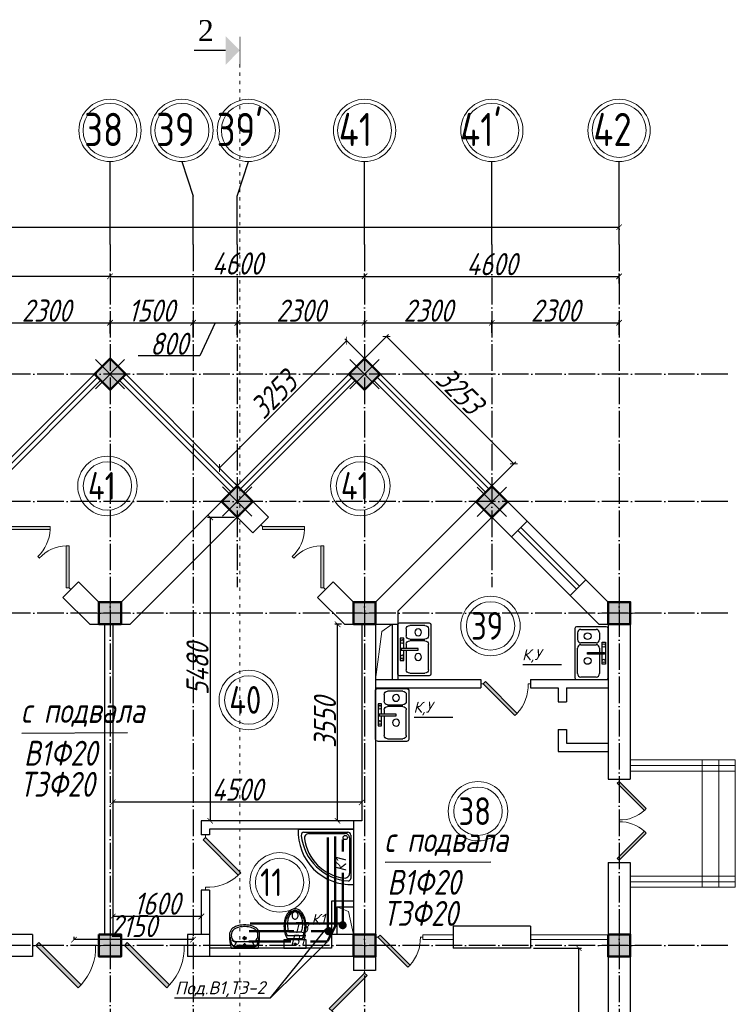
# Model space of a CAD drawing. Extents: x -4445 to 1909585, y 1860 to 289234.
# Tile 57 of 110: x 405214 to 418147, y 249141 to 266923. Entities that reach past the tile are written whole.
import ezdxf

# ---------------------------------------------------------------- set-up
doc = ezdxf.new("R2010")
doc.units = 0
doc.header["$LTSCALE"] = 0.5
doc.header["$MEASUREMENT"] = 0
doc.header["$PDMODE"] = 34
doc.header["$PDSIZE"] = 3
doc.linetypes.add('ACAD_ISO03W100', pattern=[30, 12, -18])
doc.linetypes.add('ACAD_ISO04W100', pattern=[30, 24, -3, 0, -3])
doc.layers.get('0').update_dxf_attribs({"linetype": 'CONTINUOUS', "lineweight": 18})
doc.layers.get('DEFPOINTS').update_dxf_attribs({"color": 2, "linetype": 'CONTINUOUS', "lineweight": 13})
for name, color, linetype in [('kolonn', 7, 'CONTINUOUS'), ('os', 3, 'CONTINUOUS'), ('su', 7, 'CONTINUOUS')]:
    doc.layers.add(name, color=color, linetype=linetype)
doc.layers.add('ВК', color=7, linetype='CONTINUOUS', lineweight=25)
doc.layers.add('К1', color=24, linetype='бытовая канализация', lineweight=70)
doc.styles.add('RomanS', font='times.ttf')
doc.styles.get("Standard").update_dxf_attribs({"font": 'spds.shx', "oblique": 15})
doc.styles.add('style1', font='isocpeui.ttf', dxfattribs={"height": 80})
doc.styles.add('Констр', font='isocpeui.ttf')
doc.linetypes.add('бытовая канализация', pattern='A,5,-0.5,["К1",Standard,S=0.7,R=0,X=0,Y=-0.35],-2', length=7.5)
doc.dimstyles.new('ISO-25', dxfattribs={"dimtxt": 400, "dimasz": 100, "dimexe": 50, "dimexo": 50, "dimgap": 20, "dimtad": 1, "dimdec": 0, "dimtxsty": 'Standard', "dimblk": 'ARCHTICK', "dimcen": 20, "dimclrd": 1, "dimclre": 1, "dimadec": 0, "dimazin": 0, "dimtfac": 1, "dimtdec": 0, "dimtmove": 0, "dimatfit": 3, "dimldrblk": 'ARCHTICK', "dimfxl": 1, "dimarcsym": 0})

# ---------------------------------------------------------------- blocks, each defined once
blk = doc.blocks.new('jfgjhsdf')
blk.add_hatch(color=1).paths.add_polyline_path([(-593, 731), (-637, 687), (0, 50), (44, 94)])
at = {"color": 1}
for p, q in [((0, 1000), (0, 950)), ((0, 50), (0, 0))]:
    blk.add_line(p, q, dxfattribs=at)
blk.add_lwpolyline([(0, 50), (-637, 687), (-593, 731), (44, 94), (0, 50)], dxfattribs=at)
blk.add_arc((-33, 130), 821, 87.662, 132.9147, dxfattribs=at)
blk = doc.blocks.new('_ArchTick')
at = {"color": 0, "linetype": 'ByBlock', "const_width": 0.15}
blk.add_lwpolyline([(-0.5, -0.5), (0.5, 0.5)], dxfattribs=at)
blk = doc.blocks.new('*D2453')
at = {"color": 1, "lineweight": -2, "transparency": 16777216}
for p, q in [((414497, 250155), (415370, 250155)), ((415320, 241405), (415320, 250155)), ((415247, 241405), (415370, 241405))]:
    blk.add_line(p, q, dxfattribs=at)
at = {"layer": 'DEFPOINTS', "color": 0, "transparency": 16777216}
for p in [(414447, 250155), (415320, 250155), (415197, 241405)]:
    blk.add_point(p, dxfattribs=at)
at = {"color": 1, "lineweight": -2, "transparency": 16777216, "xscale": 100, "yscale": 100, "zscale": 100}
for p, rotation in [((415320, 250155), 90), ((415320, 241405), 270)]:
    blk.add_blockref('_ArchTick', p, dxfattribs=dict(at, rotation=rotation))
at = {"color": 0, "transparency": 16777216, "insert": (415092, 245780), "char_height": 400, "attachment_point": 5, "rotation": 90}
blk.add_mtext('8750', dxfattribs=at)
blk = doc.blocks.new('*D2454')
at = {"color": 1, "lineweight": -2, "transparency": 16777216}
for p, q in [((411057, 260414), (411879, 261236)), ((411844, 261201), (414144, 258901)), ((413357, 258114), (414179, 258936))]:
    blk.add_line(p, q, dxfattribs=at)
at = {"layer": 'DEFPOINTS', "color": 0, "transparency": 16777216}
for p in [(411022, 260379), (414144, 258901), (413322, 258079)]:
    blk.add_point(p, dxfattribs=at)
at = {"color": 1, "lineweight": -2, "transparency": 16777216, "xscale": 100, "yscale": 100, "zscale": 100}
for p, rotation in [((411844, 261201), 135), ((414144, 258901), 315)]:
    blk.add_blockref('_ArchTick', p, dxfattribs=dict(at, rotation=rotation))
at = {"color": 0, "transparency": 16777216, "insert": (413166, 260223), "char_height": 400, "attachment_point": 5, "rotation": 315}
blk.add_mtext('3253', dxfattribs=at)
blk = doc.blocks.new('*D2455')
at = {"color": 1, "lineweight": -2, "transparency": 16777216}
for p, q in [((411125, 261127), (408825, 258827)), ((411695, 260557), (411090, 261162)), ((409395, 258257), (408790, 258862))]:
    blk.add_line(p, q, dxfattribs=at)
at = {"layer": 'DEFPOINTS', "color": 0, "transparency": 16777216}
for p in [(411730, 260522), (408825, 258827), (409430, 258222)]:
    blk.add_point(p, dxfattribs=at)
at = {"color": 1, "lineweight": -2, "transparency": 16777216, "xscale": 100, "yscale": 100, "zscale": 100}
for p, rotation in [((411125, 261127), 45), ((408825, 258827), 225)]:
    blk.add_blockref('_ArchTick', p, dxfattribs=dict(at, rotation=rotation))
at = {"color": 0, "transparency": 16777216, "insert": (409803, 260149), "char_height": 400, "attachment_point": 5, "rotation": 45}
blk.add_mtext('3253', dxfattribs=at)
blk = doc.blocks.new('*D2456')
at = {"color": 1, "lineweight": -2, "transparency": 16777216}
for p, q in [((406897, 252866), (406897, 252740)), ((411397, 252866), (411397, 252740)), ((411397, 252790), (406897, 252790))]:
    blk.add_line(p, q, dxfattribs=at)
at = {"layer": 'DEFPOINTS', "color": 0, "transparency": 16777216}
for p in [(406897, 252916), (411397, 252916), (406897, 252790)]:
    blk.add_point(p, dxfattribs=at)
at = {"color": 1, "lineweight": -2, "transparency": 16777216, "xscale": 100, "yscale": 100, "zscale": 100, "rotation": 180}
blk.add_blockref('_ArchTick', (406897, 252790), dxfattribs=at)
at = {"color": 1, "lineweight": -2, "transparency": 16777216, "xscale": 100, "yscale": 100, "zscale": 100}
blk.add_blockref('_ArchTick', (411397, 252790), dxfattribs=at)
at = {"color": 0, "transparency": 16777216, "insert": (409147, 253018), "char_height": 400, "attachment_point": 5}
blk.add_mtext('4500', dxfattribs=at)
blk = doc.blocks.new('*D2457')
at = {"color": 1, "lineweight": -2, "transparency": 16777216}
for p, q in [((411031, 256005), (410909, 256005)), ((410959, 252455), (410959, 256005)), ((410963, 252455), (411009, 252455))]:
    blk.add_line(p, q, dxfattribs=at)
at = {"layer": 'DEFPOINTS', "color": 0, "transparency": 16777216}
for p in [(410959, 256005), (411081, 256005), (410913, 252455)]:
    blk.add_point(p, dxfattribs=at)
at = {"color": 1, "lineweight": -2, "transparency": 16777216, "xscale": 100, "yscale": 100, "zscale": 100}
for p, rotation in [((410959, 256005), 90), ((410959, 252455), 270)]:
    blk.add_blockref('_ArchTick', p, dxfattribs=dict(at, rotation=rotation))
at = {"color": 0, "transparency": 16777216, "insert": (410731, 254230), "char_height": 400, "attachment_point": 5, "rotation": 90}
blk.add_mtext('3550', dxfattribs=at)
blk = doc.blocks.new('*D2458')
at = {"color": 1, "lineweight": -2, "transparency": 16777216}
for p, q in [((406897, 250755), (406897, 250677)), ((408497, 250727), (406897, 250727)), ((408497, 250755), (408497, 250677))]:
    blk.add_line(p, q, dxfattribs=at)
at = {"layer": 'DEFPOINTS', "color": 0, "transparency": 16777216}
for p in [(406897, 250805), (406897, 250727), (408497, 250805)]:
    blk.add_point(p, dxfattribs=at)
at = {"color": 1, "lineweight": -2, "transparency": 16777216, "xscale": 100, "yscale": 100, "zscale": 100, "rotation": 180}
blk.add_blockref('_ArchTick', (406897, 250727), dxfattribs=at)
at = {"color": 1, "lineweight": -2, "transparency": 16777216, "xscale": 100, "yscale": 100, "zscale": 100}
blk.add_blockref('_ArchTick', (408497, 250727), dxfattribs=at)
at = {"color": 0, "transparency": 16777216, "insert": (407697, 250959), "char_height": 400, "attachment_point": 5}
blk.add_mtext('1600', dxfattribs=at)
blk = doc.blocks.new('*D2459')
at = {"color": 1, "lineweight": -2, "transparency": 16777216}
for p, q in [((409097, 257935), (408607, 257935)), ((408657, 257935), (408657, 252455)), ((409097, 252455), (408607, 252455))]:
    blk.add_line(p, q, dxfattribs=at)
at = {"layer": 'DEFPOINTS', "color": 0, "transparency": 16777216}
for p in [(409147, 257935), (408657, 252455), (409147, 252455)]:
    blk.add_point(p, dxfattribs=at)
at = {"color": 1, "lineweight": -2, "transparency": 16777216, "xscale": 100, "yscale": 100, "zscale": 100}
for p, rotation in [((408657, 257935), 90), ((408657, 252455), 270)]:
    blk.add_blockref('_ArchTick', p, dxfattribs=dict(at, rotation=rotation))
at = {"color": 0, "transparency": 16777216, "insert": (408428, 255195), "char_height": 400, "attachment_point": 5, "rotation": 90}
blk.add_mtext('5480', dxfattribs=at)
blk = doc.blocks.new('ghsdd')
at = {"ltscale": 50}
h = blk.add_hatch(color=256, dxfattribs=at)
h.paths.add_polyline_path([(0, 200), (-200, 200), (-200, 0), (0, 0)])
h.paths.add_polyline_path([(200, 0), (200, 200), (0, 200), (0, 0)])
h.paths.add_polyline_path([(0, 0), (-200, 0), (-200, -200), (0, -200)])
h.paths.add_polyline_path([(0, 0), (0, -200), (200, -200), (200, 0)])
at = {"lineweight": 0}
for p, q in [((0, -374), (0, 374)), ((-374, 0), (374, 0))]:
    blk.add_line(p, q, dxfattribs=at)
at = {"lineweight": 50, "ltscale": 50}
blk.add_lwpolyline([(200, 200), (200, -200), (-200, -200), (-200, 200), (200, 200)], dxfattribs=at)
blk = doc.blocks.new('*D2581')
at = {"color": 1, "lineweight": -2, "transparency": 16777216}
for p, q in [((404547, 261254), (404547, 261499)), ((404547, 261449), (406847, 261449)), ((406847, 261254), (406847, 261499))]:
    blk.add_line(p, q, dxfattribs=at)
at = {"layer": 'DEFPOINTS', "color": 0, "transparency": 16777216}
for p in [(406847, 261449), (404547, 261204), (406847, 261204)]:
    blk.add_point(p, dxfattribs=at)
at = {"color": 1, "lineweight": -2, "transparency": 16777216, "xscale": 100, "yscale": 100, "zscale": 100, "rotation": 180}
blk.add_blockref('_ArchTick', (404547, 261449), dxfattribs=at)
at = {"color": 1, "lineweight": -2, "transparency": 16777216, "xscale": 100, "yscale": 100, "zscale": 100}
blk.add_blockref('_ArchTick', (406847, 261449), dxfattribs=at)
at = {"color": 0, "transparency": 16777216, "insert": (405697, 261669), "char_height": 400, "attachment_point": 5}
blk.add_mtext('2300', dxfattribs=at)
blk = doc.blocks.new('*D2582')
at = {"color": 1, "lineweight": -2, "transparency": 16777216}
for p, q in [((406847, 261254), (406847, 261499)), ((406847, 261449), (408347, 261449)), ((408347, 261184), (408347, 261499))]:
    blk.add_line(p, q, dxfattribs=at)
at = {"layer": 'DEFPOINTS', "color": 0, "transparency": 16777216}
for p in [(408347, 261449), (406847, 261204), (408347, 261134)]:
    blk.add_point(p, dxfattribs=at)
at = {"color": 1, "lineweight": -2, "transparency": 16777216, "xscale": 100, "yscale": 100, "zscale": 100, "rotation": 180}
blk.add_blockref('_ArchTick', (406847, 261449), dxfattribs=at)
at = {"color": 1, "lineweight": -2, "transparency": 16777216, "xscale": 100, "yscale": 100, "zscale": 100}
blk.add_blockref('_ArchTick', (408347, 261449), dxfattribs=at)
at = {"color": 0, "transparency": 16777216, "insert": (407597, 261669), "char_height": 400, "attachment_point": 5}
blk.add_mtext('1500', dxfattribs=at)
blk = doc.blocks.new('*D2583')
at = {"color": 1, "lineweight": -2, "transparency": 16777216}
for p, q in [((408347, 261184), (408347, 261499)), ((408347, 261449), (409147, 261449)), ((408747, 261449), (408471, 260850)), ((409147, 261234), (409147, 261499)), ((408471, 260850), (407355, 260850))]:
    blk.add_line(p, q, dxfattribs=at)
at = {"layer": 'DEFPOINTS', "color": 0, "transparency": 16777216}
for p in [(409147, 261449), (408347, 261134), (409147, 261184)]:
    blk.add_point(p, dxfattribs=at)
at = {"color": 1, "lineweight": -2, "transparency": 16777216, "xscale": 100, "yscale": 100, "zscale": 100, "rotation": 180}
blk.add_blockref('_ArchTick', (408347, 261449), dxfattribs=at)
at = {"color": 1, "lineweight": -2, "transparency": 16777216, "xscale": 100, "yscale": 100, "zscale": 100}
blk.add_blockref('_ArchTick', (409147, 261449), dxfattribs=at)
at = {"color": 0, "transparency": 16777216, "insert": (407913, 261070), "char_height": 400, "attachment_point": 5}
blk.add_mtext('800', dxfattribs=at)
blk = doc.blocks.new('*D2584')
at = {"color": 1, "lineweight": -2, "transparency": 16777216}
for p, q in [((409147, 261234), (409147, 261499)), ((409147, 261449), (411447, 261449)), ((411447, 261424), (411447, 261499))]:
    blk.add_line(p, q, dxfattribs=at)
at = {"layer": 'DEFPOINTS', "color": 0, "transparency": 16777216}
for p in [(411447, 261449), (411447, 261374), (409147, 261184)]:
    blk.add_point(p, dxfattribs=at)
at = {"color": 1, "lineweight": -2, "transparency": 16777216, "xscale": 100, "yscale": 100, "zscale": 100, "rotation": 180}
blk.add_blockref('_ArchTick', (409147, 261449), dxfattribs=at)
at = {"color": 1, "lineweight": -2, "transparency": 16777216, "xscale": 100, "yscale": 100, "zscale": 100}
blk.add_blockref('_ArchTick', (411447, 261449), dxfattribs=at)
at = {"color": 0, "transparency": 16777216, "insert": (410297, 261669), "char_height": 400, "attachment_point": 5}
blk.add_mtext('2300', dxfattribs=at)
blk = doc.blocks.new('*D2585')
at = {"color": 1, "lineweight": -2, "transparency": 16777216}
for p, q in [((411447, 261424), (411447, 261499)), ((411447, 261449), (413747, 261449)), ((413747, 261265), (413747, 261499))]:
    blk.add_line(p, q, dxfattribs=at)
at = {"layer": 'DEFPOINTS', "color": 0, "transparency": 16777216}
for p in [(413747, 261449), (411447, 261374), (413747, 261215)]:
    blk.add_point(p, dxfattribs=at)
at = {"color": 1, "lineweight": -2, "transparency": 16777216, "xscale": 100, "yscale": 100, "zscale": 100, "rotation": 180}
blk.add_blockref('_ArchTick', (411447, 261449), dxfattribs=at)
at = {"color": 1, "lineweight": -2, "transparency": 16777216, "xscale": 100, "yscale": 100, "zscale": 100}
blk.add_blockref('_ArchTick', (413747, 261449), dxfattribs=at)
at = {"color": 0, "transparency": 16777216, "insert": (412597, 261669), "char_height": 400, "attachment_point": 5}
blk.add_mtext('2300', dxfattribs=at)
blk = doc.blocks.new('*D2586')
at = {"color": 1, "lineweight": -2, "transparency": 16777216}
for p, q in [((413747, 261265), (413747, 261499)), ((413747, 261449), (416047, 261449)), ((416047, 261234), (416047, 261499))]:
    blk.add_line(p, q, dxfattribs=at)
at = {"layer": 'DEFPOINTS', "color": 0, "transparency": 16777216}
for p in [(416047, 261449), (413747, 261215), (416047, 261184)]:
    blk.add_point(p, dxfattribs=at)
at = {"color": 1, "lineweight": -2, "transparency": 16777216, "xscale": 100, "yscale": 100, "zscale": 100, "rotation": 180}
blk.add_blockref('_ArchTick', (413747, 261449), dxfattribs=at)
at = {"color": 1, "lineweight": -2, "transparency": 16777216, "xscale": 100, "yscale": 100, "zscale": 100}
blk.add_blockref('_ArchTick', (416047, 261449), dxfattribs=at)
at = {"color": 0, "transparency": 16777216, "insert": (414897, 261669), "char_height": 400, "attachment_point": 5}
blk.add_mtext('2300', dxfattribs=at)
blk = doc.blocks.new('*D2587')
at = {"color": 1, "lineweight": -2, "transparency": 16777216}
for p, q in [((406847, 262289), (406847, 262338)), ((406847, 262288), (411447, 262288)), ((411447, 262289), (411447, 262338))]:
    blk.add_line(p, q, dxfattribs=at)
at = {"layer": 'DEFPOINTS', "color": 0, "transparency": 16777216}
for p in [(411447, 262288), (406847, 262239), (411447, 262239)]:
    blk.add_point(p, dxfattribs=at)
at = {"color": 1, "lineweight": -2, "transparency": 16777216, "xscale": 100, "yscale": 100, "zscale": 100, "rotation": 180}
blk.add_blockref('_ArchTick', (406847, 262288), dxfattribs=at)
at = {"color": 1, "lineweight": -2, "transparency": 16777216, "xscale": 100, "yscale": 100, "zscale": 100}
blk.add_blockref('_ArchTick', (411447, 262288), dxfattribs=at)
at = {"color": 0, "transparency": 16777216, "insert": (409147, 262520), "char_height": 400, "attachment_point": 5}
blk.add_mtext('4600', dxfattribs=at)
blk = doc.blocks.new('*D2588')
at = {"color": 1, "lineweight": -2, "transparency": 16777216}
for p, q in [((411447, 262289), (411447, 262338)), ((411447, 262288), (416047, 262288)), ((416047, 262160), (416047, 262338))]:
    blk.add_line(p, q, dxfattribs=at)
at = {"layer": 'DEFPOINTS', "color": 0, "transparency": 16777216}
for p in [(416047, 262288), (411447, 262239), (416047, 262110)]:
    blk.add_point(p, dxfattribs=at)
at = {"color": 1, "lineweight": -2, "transparency": 16777216, "xscale": 100, "yscale": 100, "zscale": 100, "rotation": 180}
blk.add_blockref('_ArchTick', (411447, 262288), dxfattribs=at)
at = {"color": 1, "lineweight": -2, "transparency": 16777216, "xscale": 100, "yscale": 100, "zscale": 100}
blk.add_blockref('_ArchTick', (416047, 262288), dxfattribs=at)
at = {"color": 0, "transparency": 16777216, "insert": (413747, 262508), "char_height": 400, "attachment_point": 5}
blk.add_mtext('4600', dxfattribs=at)
blk = doc.blocks.new('*D2589')
at = {"color": 1, "lineweight": -2, "transparency": 16777216}
for p, q in [((402247, 262693), (402247, 262238)), ((406847, 262288), (402247, 262288)), ((406847, 262289), (406847, 262338))]:
    blk.add_line(p, q, dxfattribs=at)
at = {"layer": 'DEFPOINTS', "color": 0, "transparency": 16777216}
for p in [(402247, 262743), (402247, 262288), (406847, 262239)]:
    blk.add_point(p, dxfattribs=at)
at = {"color": 1, "lineweight": -2, "transparency": 16777216, "xscale": 100, "yscale": 100, "zscale": 100, "rotation": 180}
blk.add_blockref('_ArchTick', (402247, 262288), dxfattribs=at)
at = {"color": 1, "lineweight": -2, "transparency": 16777216, "xscale": 100, "yscale": 100, "zscale": 100}
blk.add_blockref('_ArchTick', (406847, 262288), dxfattribs=at)
at = {"color": 0, "transparency": 16777216, "insert": (404547, 262508), "char_height": 400, "attachment_point": 5}
blk.add_mtext('4600', dxfattribs=at)
blk = doc.blocks.new('*D2604')
at = {"color": 1, "lineweight": -2, "transparency": 16777216}
for p, q in [((328847, 263175), (416047, 263175)), ((328847, 263148), (328847, 263125)), ((416047, 263148), (416047, 263125))]:
    blk.add_line(p, q, dxfattribs=at)
at = {"layer": 'DEFPOINTS', "color": 0, "transparency": 16777216}
for p in [(328847, 263198), (416047, 263198), (416047, 263175)]:
    blk.add_point(p, dxfattribs=at)
at = {"color": 1, "lineweight": -2, "transparency": 16777216, "xscale": 100, "yscale": 100, "zscale": 100, "rotation": 180}
blk.add_blockref('_ArchTick', (328847, 263175), dxfattribs=at)
at = {"color": 1, "lineweight": -2, "transparency": 16777216, "xscale": 100, "yscale": 100, "zscale": 100}
blk.add_blockref('_ArchTick', (416047, 263175), dxfattribs=at)
at = {"color": 0, "transparency": 16777216, "insert": (372447, 263410), "char_height": 400, "attachment_point": 5}
blk.add_mtext('87200', dxfattribs=at)
blk = doc.blocks.new('*D2377')
at = {"color": 1, "lineweight": -2, "transparency": 16777216}
for p, q in [((406197, 250313), (406197, 250360)), ((408347, 250310), (406197, 250310)), ((408347, 250313), (408347, 250360))]:
    blk.add_line(p, q, dxfattribs=at)
at = {"layer": 'DEFPOINTS', "color": 0, "transparency": 16777216}
for p in [(406197, 250310), (406197, 250263), (408347, 250263)]:
    blk.add_point(p, dxfattribs=at)
at = {"color": 1, "lineweight": -2, "transparency": 16777216, "xscale": 100, "yscale": 100, "zscale": 100, "rotation": 180}
blk.add_blockref('_ArchTick', (406197, 250310), dxfattribs=at)
at = {"color": 1, "lineweight": -2, "transparency": 16777216, "xscale": 100, "yscale": 100, "zscale": 100}
blk.add_blockref('_ArchTick', (408347, 250310), dxfattribs=at)
at = {"color": 0, "transparency": 16777216, "insert": (407272, 250554), "char_height": 400, "attachment_point": 5}
blk.add_mtext('2150', dxfattribs=at)
blk = doc.blocks.new('Podd_igl_as100x100')
for p, q in [((-54, 897), (-54, 104)), ((0, 1000), (0, 0)), ((-80, 808), (-80, 153)), ((0, 0), (-1000, 0)), ((-106, 50), (-891, 50)), ((-158, 74), (-799, 73))]:
    blk.add_line(p, q)
blk.add_circle((-152, 149), 37.8)
for centre, radius, start, end in [((-42, 42), 959, 87.5145, 182.4855), ((-22, 34), 914, 95.7508, 176.1666), ((-109, 889), 55.4, 7.9715, 94.7418), ((-67, 71), 821, 97.4497, 172.9032), ((-160, 806), 80.2, 1.4931, 100.036), ((-891, 93), 43.1, 176.352, 270.7469), ((-799, 157), 84.3, 169.7158, 269.999), ((-155, 149), 75.6, 267.8648, 3.2153), ((-107, 102), 52.6, 270.31, 1.996)]:
    blk.add_arc(centre, radius, start, end)
blk = doc.blocks.new('UM_8')
for p, q in [((244, 0), (-244, 0)), ((-182, -45), (-146, -110)), ((175, -30), (-175, -30)), ((142, -120), (-132, -120)), ((27, -61), (-27, -61)), ((0, -88), (0, -34)), ((0, -145), (0, -215)), ((182, -45), (146, -110)), ((35, -180), (-35, -180))]:
    blk.add_line(p, q)
for centre, radius in [((0, -180), 27), ((0, -61), 17), ((0, -180), 17)]:
    blk.add_circle(centre, radius)
for centre, radius, start, end in [((-244, 0), 0.5, 90, 167.3206), ((244, 0), 0.5, 12.6794, 90), ((894, -257), 1167, 167.3206, 178.6525), ((68, -206), 330, 154.5977, 180.3349), ((-104, -233), 138, 141.0504, 245.2718), ((-175, -90), 60, 90, 154.5977), ((-104, -233), 148, 141.0504, 147.7493), ((-139, -232), 123, 98.7111, 129.9424), ((-139, -232), 113, 86.1548, 129.9424), ((139, -232), 113, 50.0576, 93.8452), ((139, -232), 123, 50.0576, 81.2889), ((104, -233), 138, 294.7282, 38.9496), ((175, -90), 60, 25.4023, 90), ((104, -233), 148, 32.2507, 38.9496), ((-68, -206), 330, 359.6651, 25.4023), ((-894, -257), 1167, 1.3475, 12.6794), ((-104, -234), 169, 178.312, 234.1043), ((-273, -229), 0.5, 358.312, 358.6525), ((27, -71), 317, 272.4632, 300.3552), ((104, -234), 169, 305.8957, 1.688), ((273, -229), 0.5, 181.3475, 181.688), ((-27, -71), 347, 239.6448, 267.5368), ((-27, -71), 317, 244.8898, 267.5368), ((0, 80), 500, 265.1692, 274.8308), ((0, 80), 470, 265.1692, 274.8308), ((27, -71), 347, 272.4632, 300.3552)]:
    blk.add_arc(centre, radius, start, end)
blk = doc.blocks.new('Mojka_1')
for p, q in [((-600, 446), (-600, -446)), ((-31, 477), (-569, 477)), ((-554, 369), (-554, 246)), ((-492, 431), (-215, 431)), ((-154, 369), (-154, 246)), ((0, -446), (0, 446)), ((-215, 185), (-492, 185)), ((-108, 15), (-108, 200)), ((-108, 200), (-46, 200)), ((-46, 200), (-46, -200)), ((-554, -369), (-554, 92)), ((-492, 154), (-215, 154)), ((-369, -15), (-369, 15)), ((-369, 15), (-62, 15)), ((-154, 92), (-154, 15)), ((-62, 15), (-62, -15)), ((-62, -15), (-369, -15)), ((-154, -15), (-154, -369)), ((-108, -200), (-108, -15)), ((-46, -200), (-108, -200)), ((-569, -477), (-31, -477)), ((-215, -431), (-492, -431))]:
    blk.add_line(p, q)
for centre, radius in [((-369, 308), 61.6), ((-77, 139), 30.8), ((-369, -139), 61.6), ((-77, -139), 30.8)]:
    blk.add_circle(centre, radius)
for centre, radius, start, end in [((-569, 446), 30.8, 90, 180), ((-492, 369), 61.6, 90, 180), ((-215, 369), 61.6, 0, 90), ((-31, 446), 30.8, 0, 90), ((-492, 246), 61.6, 180, 270), ((-215, 246), 61.6, 270.0001, 0), ((-492, 92), 61.6, 90, 180), ((-215, 92), 61.6, 0, 90), ((-569, -446), 30.8, 180, 270), ((-492, -369), 61.6, 180, 270), ((-215, -369), 61.6, 270.0001, 0), ((-31, -446), 30.8, 270.0001, 0)]:
    blk.add_arc(centre, radius, start, end)
blk = doc.blocks.new('UniTAZZ_3')
for p, q in [((-152, 200), (-152, -200)), ((0, 200), (-152, 200)), ((0, -200), (0, 200)), ((-293, -112), (-293, 112)), ((-230, -144), (-230, 144)), ((-178, -144), (-178, 144)), ((-152, -200), (0, -200))]:
    blk.add_line(p, q)
blk.add_circle((-76, 0), 17)
for centre, radius, start, end in [((-435, -148), 343, 104.7867, 122.5078), ((-397, -291), 491, 90, 104.7867), ((-399, -261), 441, 90, 104.7867), ((-399, -261), 441, 75.2133, 90), ((-397, -291), 491, 75.2133, 90), ((-359, -148), 343, 58.1489, 75.2133), ((-581, 0), 131, 146.9765, 180), ((-581, 0), 131, 180, 213.0235), ((-493, -57), 235, 122.5078, 146.9765), ((-564, 0), 117, 146.9765, 180), ((-575, 0), 87.7, 145.7058, 180), ((-575, 0), 87.7, 180, 214.2942), ((-485, -51), 211, 122.5078, 146.9765), ((-610, 0), 46, 153.6325, 180), ((-610, 0), 46, 180, 206.3675), ((-600, -5), 56.5, 129.8827, 153.6325), ((-507, -46), 170, 121.2723, 145.7058), ((-594, -12), 66, 109.092, 129.8827), ((-590, -23), 78.1, 90, 109.092), ((-433, -133), 308, 104.7867, 122.5078), ((-462, -121), 257, 104.1209, 121.2723), ((-590, -23), 78.1, 70.908, 90), ((-586, -12), 66, 50.1173, 70.908), ((-580, -5), 56.5, 26.3675, 50.1173), ((-571, 0), 46, 0, 26.3675), ((-571, 0), 46, 333.6325, 0), ((-432, -238), 378, 90, 104.1209), ((-432, -238), 378, 75.8791, 90), ((-403, -121), 257, 64.7964, 75.8791), ((-365, -133), 308, 63.9053, 75.2133), ((-493, 57), 235, 213.0235, 237.4922), ((-564, 0), 117, 180, 213.0235), ((-485, 51), 211, 213.0235, 237.4922), ((-600, 5), 56.5, 206.3675, 230.1173), ((-507, 47), 170, 214.2942, 238.7277), ((-594, 12), 66, 230.1173, 250.908), ((-435, 148), 343, 237.4922, 255.2133), ((-590, 24), 78.1, 250.908, 270), ((-433, 132), 308, 237.4922, 255.2133), ((-462, 121), 257, 238.7277, 255.8791), ((-590, 24), 78.1, 270, 289.092), ((-586, 12), 66, 289.092, 309.8827), ((-580, 5), 56.5, 309.8827, 333.6325), ((-432, 238), 378, 255.8791, 270), ((-399, 261), 441, 255.2133, 270), ((-432, 238), 378, 270, 284.1209), ((-399, 261), 441, 270, 284.7867), ((-403, 121), 257, 284.1209, 295.2036), ((-365, 132), 308, 284.7867, 296.0947), ((-359, 148), 343, 284.7867, 301.8511), ((-397, 291), 491, 255.2133, 270), ((-397, 291), 491, 270, 284.7867)]:
    blk.add_arc(centre, radius, start, end)

msp = doc.modelspace()

# ---------------------------------------------------------------- hatches: boundary and pattern name
msp.add_hatch(color=256).paths.add_polyline_path([(408938.211, 266111.968), (409195.599, 266369.355), (408938.211, 266626.742)])

# ---------------------------------------------------------------- linework, layer by layer
at = {"color": 1, "linetype": 'ACAD_ISO03W100', "ltscale": 10}
msp.add_line((409195.599, 266119.355), (409195.599, 238133.921), dxfattribs=at)
for p, q in [((404547.134, 258504.672), (406847.134, 260804.672)), ((409147.134, 258504.672), (406847.134, 260804.672)), ((409147.134, 258504.672), (411447.134, 260804.672)), ((413747.134, 258504.672), (411447.134, 260804.672)), ((416247.134, 253554.672), (418147.134, 253554.672)), ((417547.134, 251254.672), (417547.134, 253554.672)), ((417847.134, 251254.672), (417847.134, 253554.672)), ((418147.134, 251254.672), (418147.134, 253554.672)), ((416247.134, 251254.672), (418147.134, 251254.672))]:
    msp.add_line(p, q)
at = {"color": 1}
for p, q in [((404603.702, 258448.103), (406620.86, 260465.26)), ((404660.271, 258391.535), (406677.428, 260408.692)), ((409033.997, 258391.535), (407016.839, 260408.692)), ((409090.565, 258448.103), (407073.408, 260465.26)), ((409203.702, 258448.103), (411220.86, 260465.26)), ((409260.271, 258391.535), (411277.428, 260408.692)), ((413633.997, 258391.535), (411616.839, 260408.692)), ((413690.565, 258448.103), (411673.408, 260465.26)), ((415444.19, 256807.615), (414383.53, 257868.276)), ((414213.824, 257698.57), (415274.484, 256637.91)), ((415331.053, 256694.478), (414270.393, 257755.139)), ((414100.687, 257585.433), (415161.347, 256524.773)), ((416247.134, 253454.672), (418147.134, 253454.672)), ((416247.134, 253354.672), (418147.134, 253354.672)), ((416247.134, 251454.672), (418147.134, 251454.672)), ((416247.134, 251354.672), (418147.134, 251354.672)), ((412497.134, 250394.672), (413047.134, 250394.672)), ((412497.134, 250394.672), (412497.134, 250314.672)), ((414447.134, 250394.672), (415847.134, 250394.672)), ((412497.134, 250314.672), (413047.134, 250314.672)), ((414447.134, 250314.672), (415847.134, 250314.672))]:
    msp.add_line(p, q, dxfattribs=at)
at = {"lineweight": 30}
for p, q in [((407047.134, 256404.672), (409147.134, 258504.672)), ((409712.819, 257938.986), (409147.134, 258504.672)), ((411647.134, 256404.672), (413747.134, 258504.672)), ((414383.53, 257868.276), (413747.134, 258504.672)), ((407212.819, 256004.672), (409147.134, 257938.986)), ((409429.976, 257656.144), (409147.134, 257938.986)), ((409429.976, 257656.144), (409712.819, 257938.986)), ((412047.134, 256238.986), (413747.134, 257938.986)), ((414100.687, 257585.433), (413747.134, 257938.986)), ((414100.687, 257585.433), (414383.53, 257868.276)), ((405996.703, 256489.417), (406279.545, 256772.26)), ((406647.134, 256404.672), (406279.545, 256772.26)), ((410596.703, 256489.417), (410879.545, 256772.26)), ((411247.134, 256404.672), (410879.545, 256772.26)), ((415161.347, 256524.773), (415444.19, 256807.615)), ((415847.134, 256404.672), (415444.19, 256807.615)), ((406481.448, 256004.672), (405996.703, 256489.417)), ((411081.448, 256004.672), (410596.703, 256489.417)), ((415681.448, 256004.672), (415161.347, 256524.773)), ((406647.134, 256404.672), (407047.134, 256404.672)), ((411247.134, 256404.672), (411647.134, 256404.672)), ((412047.134, 256238.986), (412047.134, 255004.672)), ((415847.134, 256404.672), (416247.134, 256404.672)), ((416247.134, 256404.672), (416247.134, 253204.672)), ((406481.448, 256004.672), (407212.819, 256004.672)), ((406747.134, 256004.672), (406747.134, 250404.672)), ((406897.134, 256004.672), (406897.134, 250404.672)), ((411081.448, 256004.672), (411397.134, 256004.672)), ((411397.134, 256004.672), (411397.134, 252454.672)), ((411647.134, 256004.672), (411647.134, 249754.672)), ((411647.134, 256004.672), (412047.134, 256004.672)), ((411947.134, 256004.672), (411947.134, 255004.672)), ((415681.448, 256004.672), (415847.134, 256004.672)), ((415847.134, 256004.672), (415847.134, 253204.672)), ((411647.134, 255004.672), (413547.134, 255004.672)), ((413547.134, 255004.672), (413547.134, 254854.672)), ((414447.134, 255004.672), (415847.134, 255004.672)), ((414447.134, 255004.672), (414447.134, 254854.672)), ((411647.134, 254854.672), (413547.134, 254854.672)), ((414447.134, 254854.672), (414947.134, 254854.672)), ((414947.134, 254854.672), (414947.134, 254604.672)), ((415097.134, 254854.672), (415847.134, 254854.672)), ((415097.134, 254854.672), (415097.134, 254604.672)), ((414947.134, 254604.672), (415097.134, 254604.672)), ((414947.134, 254104.672), (414947.134, 253704.672)), ((414947.134, 254104.672), (415097.134, 254104.672)), ((415097.134, 254104.672), (415097.134, 253854.672)), ((415097.134, 253854.672), (415847.134, 253854.672)), ((414947.134, 253704.672), (415847.134, 253704.672)), ((415847.134, 253204.672), (416247.134, 253204.672)), ((408497.134, 252454.672), (408497.134, 252204.672)), ((411397.134, 252454.672), (408497.134, 252454.672)), ((411247.134, 252454.672), (411247.134, 250404.672)), ((408647.134, 252204.672), (408497.134, 252204.672)), ((408647.134, 252304.672), (408647.134, 252204.672)), ((411247.134, 252304.672), (408647.134, 252304.672)), ((415847.134, 251704.672), (415847.134, 248704.672)), ((415847.134, 251704.672), (416247.134, 251704.672)), ((416247.134, 251704.672), (416247.134, 248704.672)), ((408647.134, 251204.672), (408497.134, 251204.672)), ((408497.134, 251204.672), (408497.134, 250404.672)), ((408647.134, 251204.672), (408647.134, 250004.672)), ((411247.134, 251004.672), (410847.134, 251004.672)), ((410847.134, 251004.672), (410847.134, 250154.672)), ((410947.134, 250904.672), (411247.134, 250904.672)), ((410947.134, 250904.672), (410947.134, 250404.672)), ((413047.134, 250554.672), (413047.134, 250154.672)), ((414447.134, 250554.672), (413047.134, 250554.672)), ((414447.134, 250554.672), (414447.134, 250154.672)), ((405447.134, 250404.672), (405047.134, 250404.672)), ((405447.134, 250404.672), (405447.134, 250004.672)), ((407047.134, 250404.672), (406647.134, 250404.672)), ((406647.134, 250404.672), (406647.134, 250004.672)), ((407047.134, 250404.672), (407047.134, 250004.672)), ((408647.134, 250404.672), (408247.134, 250404.672)), ((408247.134, 250404.672), (408247.134, 250004.672)), ((411247.134, 250404.672), (410847.134, 250404.672)), ((410847.134, 250154.672), (408647.134, 250154.672)), ((414447.134, 250154.672), (413047.134, 250154.672)), ((405447.134, 250004.672), (402047.134, 250004.672)), ((407047.134, 250004.672), (406647.134, 250004.672)), ((411247.134, 250004.672), (408247.134, 250004.672)), ((411247.134, 250004.672), (411247.134, 249754.672)), ((411647.134, 249754.672), (411247.134, 249754.672))]:
    msp.add_line(p, q, dxfattribs=at)
for points, const_width in [([(409195.599, 266119.355), (409195.599, 266619.355)], 15), ([(408938.211, 266369.355), (408367.597, 266369.355)], 25)]:
    msp.add_lwpolyline(points, dxfattribs=dict(const_width=const_width))
for points in [[(406564.291, 260521.829), (406847.134, 260804.672), (407129.976, 260521.829), (406847.134, 260238.986)], [(411164.291, 260521.829), (411447.134, 260804.672), (411729.976, 260521.829), (411447.134, 260238.986)]]:
    msp.add_lwpolyline(points, close=True, dxfattribs=at)
for points in [[(411647.134, 255004.672), (411756.27, 255876.462), (411947.134, 256004.672)], [(411247.134, 250404.672), (411158.962, 250816.451), (410947.134, 250904.672)]]:
    msp.add_lwpolyline(points)
at = {"color": 1}
for centre, radius in [((406800.398, 258502.314), 537.019), ((406800.398, 258502.314), 437.019), ((411371.159, 258502.314), 537.019), ((411371.159, 258502.314), 437.019), ((413723.46, 255974.569), 537.019), ((413723.46, 255974.569), 437.019), ((409354.064, 254636.624), 537.019), ((409354.064, 254636.624), 437.019), ((413496.87, 252627.873), 537.019), ((413496.87, 252627.873), 437.019), ((409912.112, 251342.986), 537.019), ((409912.112, 251342.986), 437.019)]:
    msp.add_circle(centre, radius, dxfattribs=at)
at = {"layer": 'os', "color": 0}
for p, q in [((406847.134, 262860.923), (406847.134, 264360.923)), ((411447.134, 262860.923), (411447.134, 264360.923)), ((413747.134, 262860.923), (413747.134, 264360.923)), ((416047.134, 262860.923), (416047.134, 264360.923)), ((408347.134, 262860.923), (408347.134, 263736.353)), ((409147.134, 262860.923), (409147.134, 263736.353))]:
    msp.add_line(p, q, dxfattribs=at)
at = {"layer": 'os', "color": 3, "linetype": 'ACAD_ISO04W100', "ltscale": 40}
for p, q in [((406847.134, 262860.923), (406847.134, 238053.033)), ((408347.134, 262860.923), (408347.134, 238053.033)), ((409147.134, 262860.923), (409147.134, 256676.191)), ((411447.134, 262860.923), (411447.134, 238053.033)), ((413747.134, 262860.923), (413747.134, 256676.191)), ((416047.134, 262860.923), (416047.134, 238053.033)), ((418012.473, 260519.672), (326597.211, 260519.672)), ((418012.473, 258219.672), (326597.211, 258219.672)), ((418012.473, 256204.672), (326597.211, 256204.672)), ((418012.473, 250204.672), (326597.211, 250204.672))]:
    msp.add_line(p, q, dxfattribs=at)
at = {"layer": 'os', "color": 0}
for points in [[(408147.134, 264360.923), (408347.134, 263736.353)], [(409147.134, 263736.353), (409347.134, 264360.923)]]:
    msp.add_lwpolyline(points, dxfattribs=at)
at = {"layer": 'os', "color": 0, "lineweight": 0}
for centre, radius in [((406847.134, 264923.423), 562.5), ((408147.134, 264923.423), 562.5), ((409347.134, 264923.423), 562.5), ((411447.134, 264923.423), 562.5), ((413747.134, 264923.423), 562.5), ((416047.134, 264923.423), 562.5), ((406847.134, 264923.423), 487.5), ((408147.134, 264923.423), 487.5), ((409347.134, 264923.423), 487.5), ((411447.134, 264923.423), 487.5), ((413747.134, 264923.423), 487.5), ((416047.134, 264923.423), 487.5)]:
    msp.add_circle(centre, radius, dxfattribs=at)
at = {"layer": 'ВК', "color": 34, "lineweight": 30, "ltscale": 30}
for p, q in [((414309.164, 255277.516), (415004.567, 255277.516)), ((412344.489, 254327.937), (413039.892, 254327.937))]:
    msp.add_line(p, q, dxfattribs=at)
at = {"layer": 'ВК', "color": 7, "ltscale": 10}
for p, q in [((409744.583, 249258.613), (410744.485, 250498.71)), ((410773.204, 250272.289), (409744.583, 249258.613)), ((408009.601, 249258.613), (409744.583, 249258.613))]:
    msp.add_line(p, q, dxfattribs=at)
at = {"layer": 'ВК', "color": 5, "lineweight": 50, "ltscale": 10}
for points in [[(410779.8, 250282.455), (410915.1, 250547.77), (410915.1, 252172.154)], [(409356.884, 250273.345), (410114.45, 250273.345)], [(410472.611, 250273.345), (410776.829, 250273.345)]]:
    msp.add_lwpolyline(points, dxfattribs=at)
at = {"layer": 'ВК', "color": 1, "lineweight": 50, "ltscale": 10}
for points in [[(410783.239, 250463.313), (410783.239, 252153.202)], [(409360.885, 250461.197), (410167.928, 250461.197)], [(410480.712, 250461.197), (410805.504, 250461.197)]]:
    msp.add_lwpolyline(points, dxfattribs=at)
at = {"layer": 'ВК', "color": 34, "lineweight": 50, "ltscale": 10}
for points in [[(411053.3, 252114.834), (411053.3, 251902.1)], [(411053.3, 251513.607), (411053.3, 250559)], [(409378.4, 250602.797), (411040.327, 250602.797)]]:
    msp.add_lwpolyline(points, dxfattribs=at)
at = {"layer": 'ВК', "color": 34, "ltscale": 30, "const_width": 69.97}
msp.add_lwpolyline([(411013.592, 250569.64, 1), (411089.646, 250570.078, 1)], format="xyb", close=True, dxfattribs=at)
at = {"layer": 'ВК', "color": 1, "ltscale": 10, "const_width": 74.975}
msp.add_lwpolyline([(410763.873, 250461.197, 1), (410838.898, 250461.197, 1)], format="xyb", close=True, dxfattribs=at)
at = {"layer": 'К1', "color": 0, "lineweight": 25}
for p, q in [((407161.622, 254042.438), (405254.578, 254031.562)), ((413728.222, 251710.938), (411821.178, 251700.062))]:
    msp.add_line(p, q, dxfattribs=at)

# ---------------------------------------------------------------- block references
for p, xscale, yscale, zscale, rotation in [((404971.398, 257797.565), 0.8461538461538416, 0.8461538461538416, 0.8461538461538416, 225.0000000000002), ((409571.398, 257797.565), 0.8461538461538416, 0.8461538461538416, 0.8461538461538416, 225.0000000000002), ((406138.124, 256630.839), -0.8461538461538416, 0.8461538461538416, 0.8461538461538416, 45.00000000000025), ((410738.124, 256630.839), -0.8461538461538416, 0.8461538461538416, 0.8461538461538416, 45.00000000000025), ((413547.134, 254929.672), -0.9000000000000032, 0.9000000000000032, 0.9000000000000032, 270), ((416047.134, 253204.672), 0.769230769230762, 0.769230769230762, 0.769230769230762, 180), ((411647.134, 250354.672), -0.8499999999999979, 0.8499999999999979, 0.8499999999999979, 270), ((405447.134, 250204.672), -1.2, 1.2, 1.2, 270), ((407047.134, 250204.672), -1.2, 1.2, 1.2, 270)]:
    msp.add_blockref('jfgjhsdf', p, dxfattribs=dict(xscale=xscale, yscale=yscale, zscale=zscale, rotation=rotation))
at = {"xscale": -0.769230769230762, "yscale": 0.769230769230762, "zscale": 0.769230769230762}
msp.add_blockref('jfgjhsdf', (416047.134, 251704.672), dxfattribs=at)
at = {"rotation": 180}
msp.add_blockref('jfgjhsdf', (408572.134, 252204.672), dxfattribs=at)
at = {"xscale": -1, "rotation": 180}
msp.add_blockref('jfgjhsdf', (411447.134, 249754.672), dxfattribs=at)
at = {"layer": 'kolonn', "rotation": 45}
for p in [(406847.134, 260521.829), (411447.134, 260521.829)]:
    msp.add_blockref('ghsdd', p, dxfattribs=at)
at = {"layer": 'kolonn', "xscale": -1, "rotation": 315}
for p in [(409147.134, 258221.829), (413747.134, 258217.829)]:
    msp.add_blockref('ghsdd', p, dxfattribs=at)
at = {"layer": 'kolonn', "xscale": -1}
for p in [(406847.134, 256204.672), (411447.134, 256204.672), (416047.134, 256204.672), (406847.134, 250204.672), (411447.134, 250204.672), (416047.134, 250204.672)]:
    msp.add_blockref('ghsdd', p, dxfattribs=at)
at = {"layer": 'su', "xscale": -1}
for p in [(412047.134, 255552.293), (411647.134, 254367.546)]:
    msp.add_blockref('Mojka_1', p, dxfattribs=at)
at = {"layer": 'su'}
msp.add_blockref('Mojka_1', (415847.134, 255482.248), dxfattribs=at)
for name, p, rotation in [('Podd_igl_as100x100', (411247.134, 252304.672), 90), ('UniTAZZ_3', (410191.067, 250154.672), 270), ('UM_8', (409278.237, 250154.672), 180)]:
    msp.add_blockref(name, p, dxfattribs=dict(at, rotation=rotation))

# ---------------------------------------------------------------- texts
at = {"color": 1, "style": 'RomanS'}
msp.add_text('2', height=379.688, dxfattribs=at).set_placement((408434.248, 266536.6))
at = {"ltscale": 50}
for s, p in [('38', (406380.426, 264639.764)), ('39', (407680.426, 264639.764)), ("39'", (408774.531, 264639.764)), ('41', (410980.426, 264639.764)), ("41'", (413174.531, 264639.764)), ('42', (415580.426, 264639.764))]:
    msp.add_text(s, height=600, dxfattribs=at).set_placement(p)
at = {"color": 1}
for s, p in [('41', (406448.255, 258254.298)), ('41', (411019.017, 258254.298)), ('39', (413371.317, 255726.553)), ('40', (409001.921, 254388.608)), ('38', (413144.727, 252379.857)), ('11', (409559.969, 251094.97))]:
    msp.add_text(s, height=500, dxfattribs=at).set_placement(p)
at = {"style": 'style1', "width": 0.8}
for s, p in [('с подвала', (405240.46, 254223.781)), ('В1Ф20', (405292.651, 253451.496)), ('Т3Ф20', (405216.659, 252889.658)), ('с подвала', (411807.06, 251892.281)), ('В1Ф20', (411859.251, 251119.996)), ('Т3Ф20', (411783.259, 250558.158))]:
    msp.add_text(s, height=449.2125, dxfattribs=at).set_placement(p)
at = {"layer": 'ВК', "color": 34, "ltscale": 30, "style": 'Констр'}
for s, rotation, p in [('К,У', 0.3301303, (414295.042, 255355.112)), ('К,У', 0.3301303, (412330.367, 254405.532)), ('К1', 90.3301303, (411116.876, 251532.776)), ('К1', 0.3301303, (410483.961, 250575.305))]:
    msp.add_text(s, height=200, rotation=rotation, dxfattribs=at).set_placement(p)
at = {"layer": 'ВК', "color": 1, "ltscale": 30, "style": 'Констр'}
msp.add_text('Т3', height=200, rotation=0.3301303, dxfattribs=at).set_placement((410149.396, 250428.15))
at = {"layer": 'ВК', "color": 5, "ltscale": 30, "style": 'Констр'}
msp.add_text('В1', height=200, rotation=0.3301303, dxfattribs=at).set_placement((410102.097, 250201.012))
at = {"layer": 'ВК', "color": 7, "ltscale": 30, "style": 'Констр'}
msp.add_text('Под.В1,Т3-2', height=230.85, rotation=0.3301303, dxfattribs=at).set_placement((408022.781, 249319.304))

# ---------------------------------------------------------------- dimensions: what is measured, and where the dimension line sits
for base, p1, p2, picture, middle in [((416047.134, 263174.768), (328847.134, 263197.552), (416047.134, 263197.552), '*D2604', (372447.134, 263410.26)), ((411447.134, 262288.422), (406847.134, 262238.799), (411447.134, 262238.799), '*D2587', (409147.134, 262519.997)), ((406897.134, 252790.16), (411397.134, 252915.647), (406897.134, 252915.647), '*D2456', (409147.134, 253018.444)), ((406897.134, 250726.994), (408497.134, 250804.672), (406897.134, 250804.672), '*D2458', (407697.134, 250958.569))]:
    dim = msp.add_linear_dim(base=base, p1=p1, p2=p2, dimstyle='ISO-25')
    dim.commit()
    dim.dimension.update_dxf_attribs({"geometry": picture, "text_midpoint": middle})
for base, p1, p2, picture, middle in [((402247.134, 262288.422), (406847.134, 262238.799), (402247.134, 262743.202), '*D2589', (404547.134, 262508.422)), ((416047.134, 262288.422), (411447.134, 262238.799), (416047.134, 262109.601), '*D2588', (413747.134, 262508.422)), ((406847.134, 261448.862), (404547.134, 261204.358), (406847.134, 261204.358), '*D2581', (405697.134, 261668.862)), ((408347.134, 261448.862), (406847.134, 261204.358), (408347.134, 261133.982), '*D2582', (407597.134, 261668.862)), ((411447.134, 261448.862), (409147.134, 261184.072), (411447.134, 261374.144), '*D2584', (410297.134, 261668.862)), ((413747.134, 261448.862), (411447.134, 261374.144), (413747.134, 261214.538), '*D2585', (412597.134, 261668.862)), ((416047.134, 261448.862), (413747.134, 261214.538), (416047.134, 261184.271), '*D2586', (414897.134, 261668.862))]:
    dim = msp.add_linear_dim(base=base, p1=p1, p2=p2, dimstyle='ISO-25', override={"dimtmove": 1})
    dim.commit()
    dim.dimension.update_dxf_attribs({"geometry": picture, "text_midpoint": middle})
dim = msp.add_linear_dim(base=(409147.134, 261448.862), p1=(408347.134, 261133.982), p2=(409147.134, 261184.072), dimstyle='ISO-25', override={"dimtmove": 1})
dim.commit()
dim.dimension.update_dxf_attribs({"geometry": '*D2583', "text_midpoint": (408451.203, 260849.531), "dimtype": 160})
for p1, p2, distance, picture, middle in [((411021.536, 260379.074), (413321.536, 258079.074), 1162.462, '*D2454', (413165.897, 260223.435)), ((411729.976, 260521.829), (409429.976, 258221.829), -855.332, '*D2455', (409802.789, 260149.016))]:
    dim = msp.add_aligned_dim(p1=p1, p2=p2, distance=distance, dimstyle='ISO-25')
    dim.commit()
    dim.dimension.update_dxf_attribs({"geometry": picture, "text_midpoint": middle})
for base, p1, p2, angle, picture, middle in [((408656.711, 252454.672), (409147.134, 257934.986), (409147.134, 252454.672), 90, '*D2459', (408428.426, 255194.829)), ((410959.413, 256004.672), (410912.895, 252454.672), (411081.448, 256004.672), 90, '*D2457', (410731.129, 254229.672)), ((406197.134, 250309.976), (408347.134, 250262.823), (406197.134, 250262.823), 180, '*D2377', (407272.134, 250553.753)), ((415320.022, 250154.672), (415197.134, 241404.672), (414447.134, 250154.672), 90, '*D2453', (415091.738, 245779.672))]:
    dim = msp.add_linear_dim(base=base, p1=p1, p2=p2, angle=angle, dimstyle='ISO-25')
    dim.commit()
    dim.dimension.update_dxf_attribs({"geometry": picture, "text_midpoint": middle})

doc.saveas('drawing.dxf')
